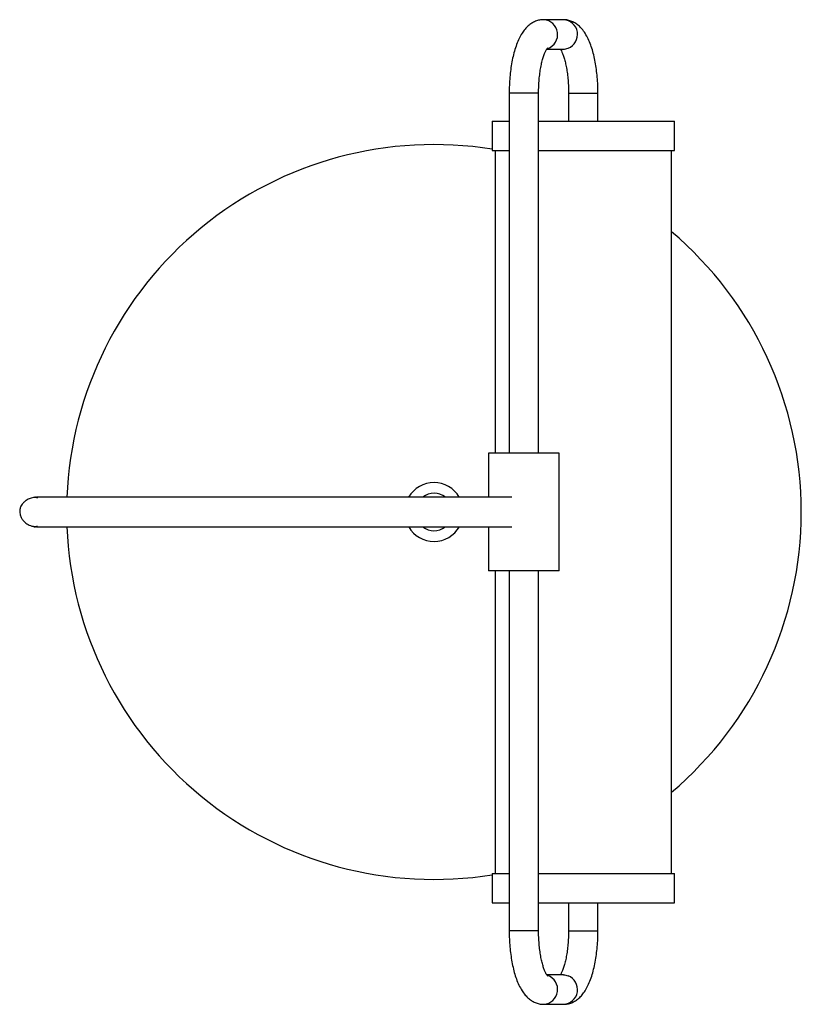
# Paper-space layout '_Superior' of a CAD drawing. Header units: millimetres. Extents: x -105 to 161, y -168 to 168.
import ezdxf

# ---------------------------------------------------------------- set-up
doc = ezdxf.new("R2010")
doc.units = ezdxf.units.MM

psp = doc.layouts.new('_Superior')

# ---------------------------------------------------------------- linework, layer by layer
at = {"color": 7, "linetype": 'Continuous', "lineweight": 25}
for p, q in [((80.04, 167.5), (73.3, 167.5)), ((74.38, 157.5), (80.04, 157.5)), ((61.57, 142.5), (61.57, 20)), ((71.57, 20), (71.57, 142.5)), ((81.77, 142.5), (81.77, 133)), ((91.77, 133), (91.77, 142.5)), ((55.77, 133), (55.77, 123)), ((55.77, 133), (61.57, 133)), ((71.57, 133), (117.77, 133)), ((117.77, 123), (117.77, 133)), ((55.77, 123), (61.57, 123)), ((56.77, 123), (56.77, 20)), ((71.57, 123), (117.77, 123)), ((116.77, -123), (116.77, 123)), ((54.57, 20), (54.57, 5)), ((78.57, 20), (54.57, 20)), ((78.57, -20), (78.57, 20)), ((-100.22, 5), (-100.18, 5)), ((-99.61, 5), (-99.83, 5)), ((-100.18, -5), (-100.22, -5)), ((-99.83, -5), (-99.61, -5)), ((54.57, -5), (54.57, -20)), ((78.57, -20), (54.57, -20)), ((56.77, -20), (56.77, -123)), ((61.57, -20), (61.57, -142.5)), ((71.57, -142.5), (71.57, -20)), ((55.77, -123), (55.77, -133)), ((55.77, -123), (61.57, -123)), ((71.57, -123), (117.77, -123)), ((117.77, -133), (117.77, -123)), ((55.77, -133), (61.57, -133)), ((71.57, -133), (117.77, -133)), ((81.77, -133), (81.77, -142.5)), ((91.77, -142.5), (91.77, -133)), ((80.04, -157.5), (74.38, -157.5)), ((73.3, -167.5), (80.04, -167.5))]:
    psp.add_line(p, q, dxfattribs=at)
at = {"color": 8, "linetype": 'Continuous', "lineweight": 25}
for p, q in [((71.57, 142.5), (61.57, 142.5)), ((81.77, 142.5), (91.77, 142.5)), ((71.57, -142.5), (61.57, -142.5)), ((81.77, -142.5), (91.77, -142.5))]:
    psp.add_line(p, q, dxfattribs=at)
at = {"color": 8, "linetype": 'Continuous', "lineweight": 25, "flags": 128}
for points in [[(80.04, 157.5), (80.37, 157.51), (81.62, 157.79)], [(80.04, -157.5), (80.37, -157.51), (81.62, -157.79)]]:
    psp.add_lwpolyline(points, dxfattribs=at)
at = {"color": 8, "linetype": 'Continuous', "lineweight": 25}
for centre, start, end in [((73.03, 162.47), 289.1269, 86.9462), ((79.79, 162.48), 291.3466, 87.1994), ((73.03, -162.47), 273.0531, 70.9308), ((79.79, -162.48), 272.8006, 68.6534)]:
    psp.add_arc(centre, 5.03, start, end, dxfattribs=at)
at = {"color": 7, "linetype": 'Continuous', "lineweight": 25}
for radius, start, end in [(125, 80.8847, 177.7063), (125, 310.2724, 49.7276), (10, 30.3303, 149.5008), (6.36, 52.5412, 126.8164), (125, 182.2942, 279.1153), (10, 210.596, 329.9581), (6.36, 233.1745, 306.6587)]:
    psp.add_arc((35.97, 0), radius, start, end, dxfattribs=at)
for points, knots in [([(73.3, 167.5), (72.83, 167.47), (71.86, 167.42), (70.47, 166.98), (69.17, 166.3), (67.99, 165.4), (66.9, 164.26), (65.88, 162.84), (64.92, 161.11), (64.07, 159.08), (63.33, 156.82), (62.73, 154.41), (62.26, 151.89), (61.91, 149.29), (61.68, 146.62), (61.58, 144.34), (61.57, 142.97), (61.57, 142.5)], [0, 0, 0, 0, 0.051348, 0.105198, 0.159326, 0.215801, 0.27692, 0.345048, 0.421179, 0.502319, 0.582669, 0.660918, 0.737473, 0.812868, 0.887519, 0.961732, 1, 1, 1, 1]), ([(91.77, 142.5), (91.77, 142.98), (91.76, 144.36), (91.65, 146.64), (91.42, 149.29), (91.08, 151.86), (90.62, 154.34), (90.04, 156.69), (89.33, 158.92), (88.47, 161), (87.48, 162.82), (86.38, 164.34), (85.21, 165.52), (83.97, 166.43), (82.63, 167.07), (81.31, 167.44), (80.43, 167.48), (80.04, 167.5)], [0, 0, 0, 0, 0.039041, 0.113045, 0.187246, 0.261838, 0.337096, 0.413386, 0.491229, 0.571352, 0.654594, 0.727366, 0.791723, 0.850025, 0.904673, 0.957385, 1, 1, 1, 1]), ([(71.57, 142.5), (71.57, 142.9), (71.58, 144.08), (71.67, 146), (71.86, 148.22), (72.15, 150.32), (72.5, 152.24), (72.92, 153.95), (73.38, 155.39), (73.84, 156.53), (74.25, 157.32), (74.54, 157.76), (74.71, 157.94), (74.68, 157.91), (74.67, 157.9)], [0, 0, 0, 0, 0.05302, 0.15433, 0.255357, 0.355685, 0.454898, 0.552491, 0.647837, 0.740194, 0.8288, 0.90434, 0.976715, 1, 1, 1, 1]), ([(78.95, 157.5), (79.01, 157.41), (79.17, 157.17), (79.52, 156.47), (79.95, 155.41), (80.38, 154.06), (80.79, 152.45), (81.15, 150.6), (81.44, 148.57), (81.64, 146.39), (81.75, 144.35), (81.76, 143.04), (81.77, 142.5)], [0, 0, 0, 0, 0.053557, 0.147344, 0.24665, 0.350987, 0.459465, 0.571131, 0.685131, 0.800757, 0.917441, 1, 1, 1, 1]), ([(-99.26, 5), (-99.88, 4.95), (-101.02, 4.86), (-102.45, 4.21), (-103.47, 3.45), (-104.13, 2.69), (-104.54, 2.02), (-104.76, 1.51), (-104.87, 1.15), (-104.92, 0.94), (-104.96, 0.73), (-104.99, 0.45), (-105, -0.06), (-104.89, -0.82), (-104.56, -1.79), (-103.91, -2.85), (-102.88, -3.87), (-101.31, -4.79), (-99.98, -4.93), (-99.26, -5)], [0, 0, 0, 0, 0.110817, 0.207222, 0.288083, 0.353436, 0.403947, 0.440657, 0.454344, 0.465358, 0.474362, 0.483568, 0.506151, 0.555841, 0.632347, 0.700732, 0.784704, 0.884954, 1, 1, 1, 1]), ([(-98.88, 4.76), (-99.3, 4.88), (-99.74, 5), (-100.19, 5), (-100.22, 5)], [0, 0, 0, 0, 0.935633, 1, 1, 1, 1]), ([(62.45, 5), (61.84, 5), (60.24, 5), (57.06, 5), (53.25, 5), (49.35, 5), (45.32, 5), (41.27, 5), (37.25, 5), (33.43, 5), (29.6, 5), (24.7, 5), (18.59, 5), (11.18, 5), (3.48, 5), (-4.42, 5), (-12.41, 5), (-20.43, 5), (-28.4, 5), (-36.26, 5), (-43.92, 5), (-51.31, 5), (-58.33, 5), (-64.02, 5), (-68.54, 5), (-72.03, 5), (-75.49, 5), (-79.07, 5), (-82.63, 5), (-86.09, 5), (-89.36, 5), (-92.49, 5), (-95.32, 5), (-97.74, 5), (-98.75, 5), (-99.26, 5)], [0, 0, 0, 0, 0.0214056, 0.0553105, 0.0865003, 0.1149751, 0.1407339, 0.1680576, 0.1914694, 0.2122933, 0.2332382, 0.2543837, 0.2900651, 0.3263046, 0.3629038, 0.3995101, 0.436117, 0.472724, 0.5093303, 0.5459366, 0.5825437, 0.6191434, 0.6553822, 0.6910632, 0.7122091, 0.7331543, 0.7539784, 0.7773899, 0.8047131, 0.8304717, 0.858947, 0.8901381, 0.9240438, 0.9606647, 1, 1, 1, 1]), ([(-100.22, -5), (-100.19, -5), (-100.05, -5), (-99.6, -4.98), (-99.19, -4.85), (-98.9, -4.75)], [0, 0, 0, 0, 0.064982, 0.324731, 1, 1, 1, 1]), ([(-99.26, -5), (-98.75, -5), (-97.74, -5), (-95.32, -5), (-92.49, -5), (-89.36, -5), (-86.09, -5), (-82.63, -5), (-79.07, -5), (-75.49, -5), (-72.03, -5), (-68.54, -5), (-64.02, -5), (-58.33, -5), (-51.31, -5), (-43.92, -5), (-36.26, -5), (-28.4, -5), (-20.43, -5), (-12.41, -5), (-4.42, -5), (3.48, -5), (11.18, -5), (18.59, -5), (24.7, -5), (29.6, -5), (33.43, -5), (37.25, -5), (41.27, -5), (45.32, -5), (49.35, -5), (53.25, -5), (57.06, -5), (60.24, -5), (61.84, -5), (62.45, -5)], [0, 0, 0, 0, 0.039335, 0.075956, 0.109862, 0.141053, 0.169528, 0.195287, 0.22261, 0.246022, 0.266846, 0.287791, 0.308937, 0.344618, 0.380857, 0.417456, 0.454063, 0.49067, 0.527276, 0.563883, 0.60049, 0.637096, 0.673695, 0.709935, 0.745616, 0.766762, 0.787707, 0.808531, 0.831942, 0.859266, 0.885025, 0.9135, 0.944689, 0.978594, 1, 1, 1, 1]), ([(61.57, -142.5), (61.57, -142.98), (61.58, -144.36), (61.68, -146.64), (61.92, -149.29), (62.26, -151.86), (62.72, -154.34), (63.3, -156.69), (64.01, -158.92), (64.86, -161), (65.86, -162.82), (66.96, -164.34), (68.13, -165.52), (69.37, -166.43), (70.7, -167.07), (72.03, -167.44), (72.91, -167.48), (73.3, -167.5)], [0, 0, 0, 0, 0.039041, 0.113045, 0.187246, 0.261838, 0.337096, 0.413386, 0.491229, 0.571352, 0.654594, 0.727366, 0.791723, 0.850025, 0.904673, 0.957385, 1, 1, 1, 1]), ([(74.67, -157.9), (74.67, -157.91), (74.7, -157.93), (74.51, -157.72), (74.21, -157.25), (73.82, -156.47), (73.39, -155.41), (72.96, -154.06), (72.55, -152.45), (72.19, -150.6), (71.9, -148.57), (71.7, -146.39), (71.59, -144.35), (71.57, -143.04), (71.57, -142.5)], [0, 0, 0, 0, 0.032386, 0.106564, 0.183136, 0.264083, 0.349793, 0.439844, 0.53347, 0.629848, 0.72824, 0.828036, 0.928744, 1, 1, 1, 1]), ([(81.77, -142.5), (81.77, -142.9), (81.76, -144.08), (81.67, -146), (81.48, -148.22), (81.19, -150.32), (80.83, -152.24), (80.41, -153.95), (79.96, -155.39), (79.5, -156.52), (79.14, -157.22), (79, -157.44), (78.95, -157.5)], [0, 0, 0, 0, 0.061425, 0.178796, 0.295839, 0.412071, 0.527012, 0.640077, 0.750538, 0.857536, 0.960188, 1, 1, 1, 1]), ([(80.04, -167.5), (80.51, -167.47), (81.48, -167.42), (82.87, -166.98), (84.17, -166.3), (85.35, -165.4), (86.44, -164.26), (87.46, -162.84), (88.42, -161.11), (89.27, -159.08), (90.01, -156.82), (90.6, -154.41), (91.07, -151.89), (91.42, -149.29), (91.66, -146.62), (91.76, -144.34), (91.77, -142.97), (91.77, -142.5)], [0, 0, 0, 0, 0.051348, 0.105198, 0.159326, 0.215801, 0.27692, 0.345048, 0.421179, 0.502319, 0.582669, 0.660918, 0.737473, 0.812868, 0.887519, 0.961732, 1, 1, 1, 1])]:
    psp.add_open_spline(points, degree=3, knots=knots, dxfattribs=at)

doc.saveas('drawing.dxf')
